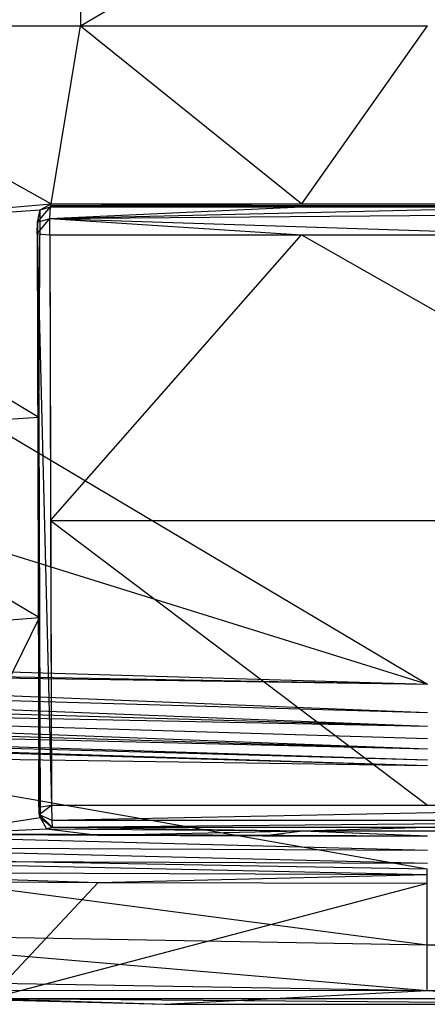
# Model space of a CAD drawing. Extents: x -4.45 to 4.45, y -5.7 to 0.
# Tile 3 of 9: x -1.25 to 0, y -5.7 to -2.69. Entities that reach past the tile are written whole.
import ezdxf

# ---------------------------------------------------------------- set-up
doc = ezdxf.new("R2010")
doc.units = 0
doc.layers.get('0').update_dxf_attribs({"true_color": 0xc2ced6})

msp = doc.modelspace()

# ---------------------------------------------------------------- linework, layer by layer
at = {"color": 252, "true_color": 0x8c8c8c}
for p, q in [((-1.0617, -2.0848), (-1.0606, -2.7134)), ((-1.0606, -2.7134), (0.0007, -2.0848)), ((-3.9095, -2.4031), (0, -4.7248)), ((-2.1213, -2.7134), (-1.1506, -3.2573)), ((-2.1213, -2.7134), (-1.0606, -2.7134)), ((-1.1506, -3.2573), (-1.0606, -2.7134)), ((-1.0606, -2.7134), (-0.3836, -3.2573)), ((-1.0606, -2.7134), (0.0007, -2.7134)), ((-0.3836, -3.2573), (0.0007, -2.7134)), ((-2.1188, -3.3412), (-1.1506, -3.2573)), ((-2.1188, -3.3412), (-1.1839, -3.2757)), ((-1.1924, -3.3137), (-1.1527, -3.2668)), ((-1.1924, -3.3137), (-1.1839, -3.2757)), ((-1.1883, -3.9095), (-1.1839, -3.2757)), ((-1.1839, -3.2757), (-1.1506, -3.2573)), ((-1.1839, -3.2757), (-1.1527, -3.2668)), ((-1.1541, -3.3017), (-1.1527, -3.2668)), ((-1.1541, -3.3017), (-0.3843, -3.2668)), ((-1.1541, -3.3017), (0.3843, -3.2668)), ((-1.1527, -3.2668), (-1.1506, -3.2573)), ((-1.1527, -3.2668), (-1.1516, -3.262)), ((-1.1527, -3.2668), (-0.3843, -3.2668)), ((-1.1516, -3.262), (-1.1506, -3.2573)), ((-1.1516, -3.262), (-0.3836, -3.2573)), ((-1.1516, -3.262), (-0.3843, -3.2668)), ((-1.1516, -3.262), (0.3843, -3.2668)), ((-1.1516, -3.262), (1.1516, -3.262)), ((-1.1506, -3.2573), (-0.3836, -3.2573)), ((-0.3843, -3.2668), (0.3843, -3.2668)), ((-0.3836, -3.2573), (0.3836, -3.2573)), ((-0.3836, -3.2573), (1.1516, -3.262)), ((-1.1928, -3.3486), (-1.1541, -3.3017)), ((-1.1924, -3.3137), (-1.1541, -3.3017)), ((-1.1545, -3.3523), (-1.1541, -3.3017)), ((-1.1541, -3.3017), (1.1537, -3.2824)), ((-1.1541, -3.3017), (-0.3849, -3.3523)), ((-1.1541, -3.3017), (0.3849, -3.3523)), ((-1.1928, -3.3486), (-1.1924, -3.3137)), ((-1.1924, -3.3137), (-1.1883, -3.9095)), ((-2.1188, -3.3412), (-1.1883, -3.9095)), ((-1.1928, -3.3486), (-1.1883, -3.9095)), ((-1.1928, -3.3486), (-1.1876, -5.1012)), ((-1.1928, -3.3486), (-1.1545, -3.3523)), ((-1.1928, -3.3486), (-1.1493, -5.0944)), ((-1.1545, -3.3523), (-1.1521, -4.2244)), ((-1.1545, -3.3523), (-1.1493, -5.0944)), ((-1.1545, -3.3523), (-0.3849, -3.3523)), ((-1.1521, -4.2244), (-0.3849, -3.3523)), ((-0.3849, -3.3523), (0.3849, -3.3523)), ((-0.3849, -3.3523), (1.1521, -4.2244)), ((-3.9149, -3.5062), (0, -4.7248)), ((-2.1158, -3.9681), (-1.1883, -3.9095)), ((-1.1883, -3.9095), (-1.1876, -5.1012)), ((-1.1883, -3.9095), (-1.1864, -4.5215)), ((-2.1158, -3.9681), (-1.1864, -4.5215)), ((-1.1521, -4.2244), (-1.1493, -5.0944)), ((-1.1521, -4.2244), (0, -5.0944)), ((-1.1521, -4.2244), (1.1521, -4.2244)), ((-2.1124, -4.594), (-1.1864, -4.5215)), ((-1.5117, -5.1834), (-1.1864, -4.5215)), ((-1.1876, -5.1012), (-1.1864, -4.5215)), ((-1.1867, -5.1231), (-1.1864, -4.5215)), ((-1.1864, -4.5215), (-1.1856, -5.1278)), ((-1.1864, -4.5215), (-1.1844, -5.1325)), ((-3.9204, -4.6094), (0, -4.7248)), ((-3.9226, -4.6548), (0, -4.7248)), ((-3.9226, -4.6548), (0, -4.8116)), ((-3.9242, -4.6982), (0, -4.8116)), ((-3.9242, -4.6982), (0, -4.853)), ((-1.9602, -4.696), (0, -4.7248)), ((-3.9252, -4.7385), (0, -4.853)), ((-3.9256, -4.7745), (0, -4.853)), ((-3.9256, -4.7745), (0, -4.9223)), ((-3.9256, -4.7745), (0, -4.8905)), ((-3.9253, -4.8051), (0, -4.9223)), ((-3.9244, -4.8296), (0, -4.9566)), ((-3.9244, -4.8296), (0, -4.9223)), ((-3.9229, -4.8473), (0, -4.9566)), ((-3.9229, -4.8473), (0, -4.9737)), ((-3.9208, -4.8577), (0, -4.9737)), ((-1.9604, -4.9447), (-0.0004, -5.289)), ((-1.9604, -4.9447), (0, -4.9737)), ((-1.1876, -5.1012), (-1.1493, -5.0944)), ((-1.1876, -5.1012), (-1.1867, -5.1231)), ((-1.1867, -5.1231), (-1.1493, -5.0944)), ((-1.1493, -5.0944), (-1.1487, -5.14)), ((-1.1493, -5.0944), (0, -5.0944)), ((-1.1493, -5.0944), (1.1493, -5.0944)), ((-1.1487, -5.14), (1.1493, -5.0944)), ((-1.5117, -5.1834), (-1.1844, -5.1325)), ((-1.1867, -5.1231), (-1.1856, -5.1278)), ((-1.1867, -5.1231), (-1.1487, -5.14)), ((-1.1867, -5.1231), (-1.1475, -5.1623)), ((-1.1856, -5.1278), (-1.1844, -5.1325)), ((-1.1856, -5.1278), (-1.1475, -5.1623)), ((-1.1844, -5.1325), (-1.1649, -5.1671)), ((-1.1844, -5.1325), (-1.1475, -5.1623)), ((-1.1487, -5.14), (-1.1475, -5.1623)), ((-1.1487, -5.14), (1.1487, -5.14)), ((-1.1475, -5.1623), (1.1487, -5.14)), ((-1.5117, -5.1834), (-1.1649, -5.1671)), ((-1.1649, -5.1671), (-1.1475, -5.1623)), ((-1.1649, -5.1671), (-1.0081, -5.1865)), ((-1.1649, -5.1671), (-0.3817, -5.1727)), ((-1.1475, -5.1623), (-0.3817, -5.1727)), ((-1.1475, -5.1623), (0, -5.1623)), ((-1.1475, -5.1623), (1.1475, -5.1623)), ((-1.0081, -5.1865), (-0.3817, -5.1727)), ((-0.5042, -5.1882), (-0.3817, -5.1727)), ((-0.3817, -5.1727), (0, -5.1623)), ((-0.3817, -5.1727), (0, -5.1888)), ((-0.3817, -5.1727), (0.3817, -5.1727)), ((-2.0151, -5.1789), (-1.0081, -5.1865)), ((-2.0151, -5.1789), (0, -5.2318)), ((-2.0151, -5.1789), (0, -5.1888)), ((-1.5117, -5.1834), (-1.0081, -5.1865)), ((-1.0081, -5.1865), (-0.5042, -5.1882)), ((-1.0081, -5.1865), (0, -5.1888)), ((-0.5042, -5.1882), (0, -5.1888)), ((-2.0168, -5.2224), (0, -5.2318)), ((-2.0168, -5.2224), (0, -5.2722)), ((-2.0554, -5.2529), (-0.0004, -5.5214)), ((-2.0554, -5.2529), (-0.0004, -5.289)), ((-2.0163, -5.2633), (0, -5.2722)), ((-2.0163, -5.2633), (0, -5.3067)), ((-0.0004, -5.5214), (-0.0004, -5.289)), ((-2.0154, -5.2981), (-1.0069, -5.3309)), ((-2.0154, -5.2981), (0, -5.3067)), ((-2.0126, -5.3243), (-1.0069, -5.3309)), ((-1.0069, -5.3309), (0, -5.3067)), ((-1.3385, -5.6853), (-1.0069, -5.3309)), ((-1.3385, -5.6853), (0, -5.3329)), ((-1.0069, -5.3309), (0, -5.3329)), ((-2.0636, -5.4851), (-0.0004, -5.6614)), ((-2.0636, -5.4851), (-0.0004, -5.5214)), ((-0.0004, -5.5214), (2.063, -5.4851)), ((-0.0004, -5.6614), (-0.0004, -5.5214)), ((-0.0004, -5.5214), (2.0679, -5.625)), ((-2.0685, -5.625), (-0.0004, -5.6614)), ((-0.0004, -5.6614), (2.0679, -5.625)), ((-2.4093, -5.6593), (-0.8033, -5.7032)), ((-2.4093, -5.6593), (-0.0004, -5.6614)), ((-1.3385, -5.6853), (-0.8033, -5.7032)), ((-1.3385, -5.6853), (0.8033, -5.7032)), ((-1.3385, -5.6853), (1.3385, -5.6853)), ((-0.8033, -5.7032), (-0.0004, -5.6614)), ((-0.0004, -5.6614), (0.8033, -5.7032)), ((-0.8033, -5.7032), (0.8033, -5.7032))]:
    msp.add_line(p, q, dxfattribs=at)

doc.saveas('drawing.dxf')
